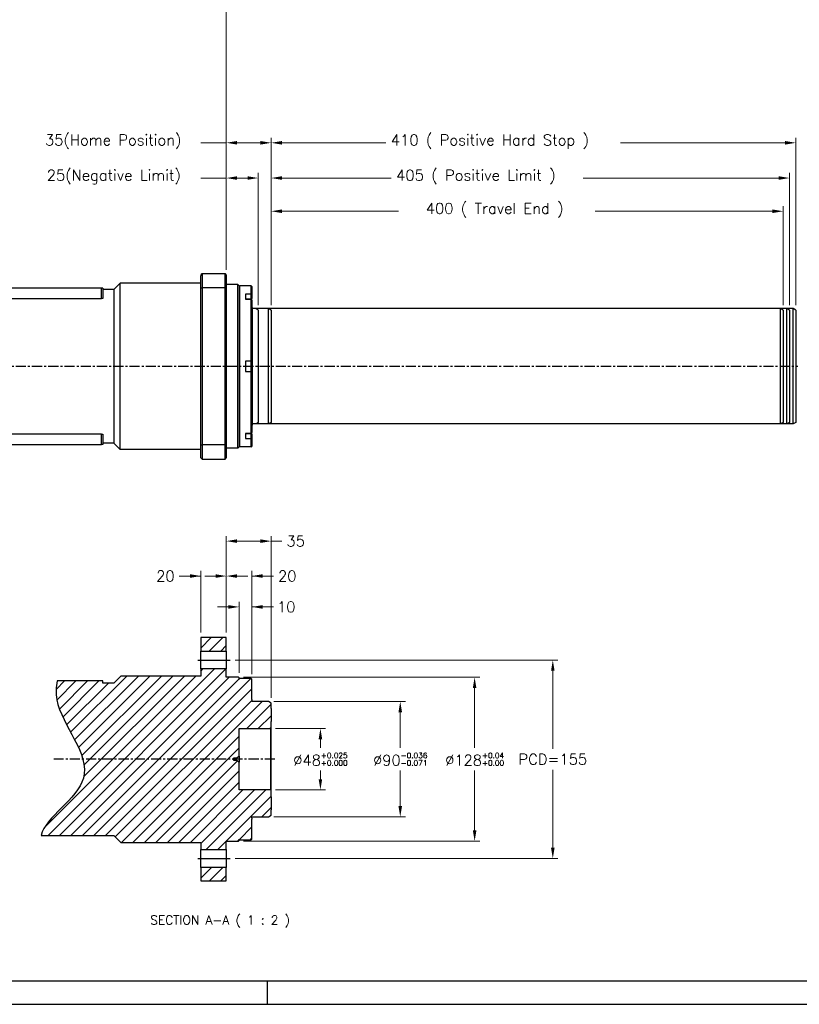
# Model space of a CAD drawing. Extents: x 12273 to 13958, y 12656 to 13854.
# Tile 6 of 21: x 12921 to 13530, y 12666 to 13436. Entities that reach past the tile are written whole.
import ezdxf

# ---------------------------------------------------------------- set-up
doc = ezdxf.new("R2010")
doc.units = 0
doc.header["$LTSCALE"] = 25.4
doc.linetypes.add('CENTER', pattern=[2, 1.25, -0.25, 0.25, -0.25])
doc.linetypes.add('DASHEDBIDOT', pattern=[12.4, 3, -3, 0.2, -3, 0.2, -3])
doc.layers.get('0').update_dxf_attribs({"linetype": 'CONTINUOUS'})
doc.layers.get('Defpoints').update_dxf_attribs({"linetype": 'CONTINUOUS'})
doc.layers.add('ATA-CENTER', color=133, linetype='CENTER')
doc.layers.add('ATA-HATCH', color=252, linetype='CONTINUOUS')
for name, color, linetype, lineweight in [('ATA-DIM', 252, 'CONTINUOUS', 25), ('ATA-TEXT', 7, 'CONTINUOUS', 25), ('Layer0000', 7, 'CONTINUOUS', 25)]:
    doc.layers.add(name, color=color, linetype=linetype, lineweight=lineweight)
doc.styles.get("Standard").update_dxf_attribs({"font": 'simplex.shx'})
doc.dimstyles.new('ata_A1', dxfattribs={"dimtxt": 4.2, "dimasz": 4.2, "dimexe": 2, "dimexo": 2, "dimgap": 2, "dimtad": 0, "dimtih": 1, "dimtoh": 1, "dimdec": 6, "dimdsep": 46, "dimtxsty": 'Standard', "dimcen": 0, "dimclrd": 252, "dimclre": 252, "dimclrt": 4, "dimadec": 6, "dimazin": 2, "dimtfac": 1, "dimtdec": 6, "dimtofl": 0, "dimtmove": 0, "dimatfit": 3, "dimfxl": 0, "dimtolj": 1, "dimtzin": 0, "dimlwd": 0, "dimlwe": 0, "dimarcsym": 0})

# ---------------------------------------------------------------- blocks, each defined once
blk = doc.blocks.new('*D15441')
at = {"layer": 'ATA-DIM', "color": 252, "lineweight": 0}
for p, q in [((13082.58, 13312), (13062.71, 13312)), ((13082.58, 13240.34), (13082.58, 13316)), ((13090.98, 13312), (13099.18, 13312)), ((13107.58, 13212.77), (13107.58, 13316))]:
    blk.add_line(p, q, dxfattribs=at)
at = {"layer": 'ATA-DIM', "color": 252}
for points in [[(13090.98, 13313.4), (13090.98, 13310.6), (13082.58, 13312)], [(13099.18, 13310.6), (13099.18, 13313.4), (13107.58, 13312)]]:
    blk.add_solid(points, dxfattribs=at)
at = {"layer": 'Defpoints', "color": 0}
for p in [(13107.58, 13312), (13082.58, 13236.34), (13107.58, 13208.77)]:
    blk.add_point(p, dxfattribs=at)
at = {"layer": 'ATA-DIM', "color": 4, "insert": (12942.29, 13318.38), "char_height": 8.4, "attachment_point": 1}
blk.add_mtext('\\A1;25(Negative Limit)', dxfattribs=at)
blk = doc.blocks.new('*D15440')
at = {"layer": 'ATA-DIM', "color": 252, "lineweight": 0}
for p, q in [((13082.58, 13240.34), (13082.58, 13343.53)), ((13117.58, 13212.77), (13117.58, 13343.53)), ((13082.58, 13339.53), (13062.71, 13339.53)), ((13090.98, 13339.53), (13109.18, 13339.53))]:
    blk.add_line(p, q, dxfattribs=at)
at = {"layer": 'ATA-DIM', "color": 252}
for points in [[(13090.98, 13340.93), (13090.98, 13338.13), (13082.58, 13339.53)], [(13109.18, 13338.13), (13109.18, 13340.93), (13117.58, 13339.53)]]:
    blk.add_solid(points, dxfattribs=at)
at = {"layer": 'Defpoints', "color": 0}
for p in [(13117.58, 13339.53), (13082.58, 13236.34), (13117.58, 13208.77)]:
    blk.add_point(p, dxfattribs=at)
at = {"layer": 'ATA-DIM', "color": 4, "insert": (12940.94, 13345.91), "char_height": 8.4, "attachment_point": 1}
blk.add_mtext('\\A1;35(Home Position)', dxfattribs=at)
blk = doc.blocks.new('*D15444')
at = {"layer": 'ATA-DIM', "color": 252, "lineweight": 0}
for p, q in [((13117.58, 13212.77), (13117.58, 13290.04)), ((13517.58, 13212.77), (13517.58, 13290.04)), ((13125.98, 13286.04), (13217.15, 13286.04)), ((13509.18, 13286.04), (13370.64, 13286.04))]:
    blk.add_line(p, q, dxfattribs=at)
at = {"layer": 'ATA-DIM', "color": 252}
for points in [[(13125.98, 13287.44), (13125.98, 13284.64), (13117.58, 13286.04)], [(13509.18, 13284.64), (13509.18, 13287.44), (13517.58, 13286.04)]]:
    blk.add_solid(points, dxfattribs=at)
at = {"layer": 'Defpoints', "color": 0}
for p in [(13517.58, 13286.04), (13117.58, 13208.77), (13517.58, 13208.77)]:
    blk.add_point(p, dxfattribs=at)
at = {"layer": 'ATA-DIM', "color": 4, "insert": (13221.15, 13292.43), "char_height": 8.4, "attachment_point": 1}
blk.add_mtext('\\A1;   400 ( Travel End )', dxfattribs=at)
blk = doc.blocks.new('*D15443')
at = {"layer": 'ATA-DIM', "color": 252, "lineweight": 0}
for p, q in [((13117.58, 13212.77), (13117.58, 13316)), ((13125.98, 13312), (13211.33, 13312)), ((13514.18, 13312), (13361.46, 13312)), ((13522.58, 13212.77), (13522.58, 13316))]:
    blk.add_line(p, q, dxfattribs=at)
at = {"layer": 'ATA-DIM', "color": 252}
for points in [[(13125.98, 13313.4), (13125.98, 13310.6), (13117.58, 13312)], [(13514.18, 13310.6), (13514.18, 13313.4), (13522.58, 13312)]]:
    blk.add_solid(points, dxfattribs=at)
at = {"layer": 'Defpoints', "color": 0}
for p in [(13522.58, 13312), (13117.58, 13208.77), (13522.58, 13208.77)]:
    blk.add_point(p, dxfattribs=at)
at = {"layer": 'ATA-DIM', "color": 4, "insert": (13215.33, 13318.38), "char_height": 8.4, "attachment_point": 1}
blk.add_mtext('\\A1;405 ( Positive Limit )', dxfattribs=at)
blk = doc.blocks.new('*D15442')
at = {"layer": 'ATA-DIM', "color": 252, "lineweight": 0}
for p, q in [((13117.58, 13212.77), (13117.58, 13343.53)), ((13527.58, 13212.77), (13527.58, 13343.53)), ((13125.98, 13339.53), (13207.16, 13339.53)), ((13519.18, 13339.53), (13390.64, 13339.53))]:
    blk.add_line(p, q, dxfattribs=at)
at = {"layer": 'ATA-DIM', "color": 252}
for points in [[(13125.98, 13340.93), (13125.98, 13338.13), (13117.58, 13339.53)], [(13519.18, 13338.13), (13519.18, 13340.93), (13527.58, 13339.53)]]:
    blk.add_solid(points, dxfattribs=at)
at = {"layer": 'Defpoints', "color": 0}
for p in [(13527.58, 13339.53), (13117.58, 13208.77), (13527.58, 13208.77)]:
    blk.add_point(p, dxfattribs=at)
at = {"layer": 'ATA-DIM', "color": 4, "insert": (13211.16, 13345.91), "char_height": 8.4, "attachment_point": 1}
blk.add_mtext('\\A1;410 ( Positive Hard Stop )', dxfattribs=at)
blk = doc.blocks.new('*D15447')
at = {"layer": 'ATA-DIM', "color": 252, "lineweight": 0}
for p, q in [((12326.58, 13391.84), (12326.58, 13467.45)), ((13082.58, 13240.35), (13082.58, 13467.45)), ((12334.98, 13463.45), (12663.66, 13463.45)), ((13074.18, 13463.45), (12745.49, 13463.45))]:
    blk.add_line(p, q, dxfattribs=at)
at = {"layer": 'ATA-DIM', "color": 252}
for points in [[(12334.98, 13464.85), (12334.98, 13462.05), (12326.58, 13463.45)], [(13074.18, 13462.05), (13074.18, 13464.85), (13082.58, 13463.45)]]:
    blk.add_solid(points, dxfattribs=at)
at = {"layer": 'Defpoints', "color": 0}
for p in [(13082.58, 13463.45), (12326.58, 13387.84), (13082.58, 13236.35)]:
    blk.add_point(p, dxfattribs=at)
at = {"layer": 'ATA-DIM', "color": 4, "insert": (12704.58, 13463.45), "char_height": 8.4, "attachment_point": 5}
blk.add_mtext('\\A1;756(T+356)', dxfattribs=at)
blk = doc.blocks.new('*D15439')
at = {"layer": 'ATA-DIM', "color": 252, "lineweight": 0}
for p, q in [((13089.5, 12935.36), (13341.67, 12935.36)), ((13337.67, 12926.96), (13337.67, 12866.06)), ((13337.67, 12788.76), (13337.67, 12849.66)), ((13089.5, 12780.36), (13341.67, 12780.36))]:
    blk.add_line(p, q, dxfattribs=at)
at = {"layer": 'ATA-DIM', "color": 252}
for points in [[(13339.07, 12926.96), (13336.27, 12926.96), (13337.67, 12935.36)], [(13336.27, 12788.76), (13339.07, 12788.76), (13337.67, 12780.36)]]:
    blk.add_solid(points, dxfattribs=at)
at = {"layer": 'Defpoints', "color": 0}
for p in [(13085.5, 12935.36), (13337.67, 12935.36), (13085.5, 12780.36)]:
    blk.add_point(p, dxfattribs=at)
at = {"layer": 'ATA-DIM', "color": 4, "insert": (13337.67, 12857.86), "char_height": 8.4, "attachment_point": 5}
blk.add_mtext('PCD=155', dxfattribs=at)
blk = doc.blocks.new('*D15434')
at = {"layer": 'ATA-DIM', "color": 252, "lineweight": 0}
for p, q in [((13096.08, 12921.86), (13280.59, 12921.86)), ((13276.59, 12913.46), (13276.59, 12866.76)), ((13276.59, 12802.26), (13276.59, 12848.96)), ((13096.08, 12793.86), (13280.59, 12793.86))]:
    blk.add_line(p, q, dxfattribs=at)
at = {"layer": 'ATA-DIM', "color": 252}
for points in [[(13277.99, 12913.46), (13275.19, 12913.46), (13276.59, 12921.86)], [(13275.19, 12802.26), (13277.99, 12802.26), (13276.59, 12793.86)]]:
    blk.add_solid(points, dxfattribs=at)
at = {"layer": 'Defpoints', "color": 0}
for p in [(13092.08, 12921.86), (13092.08, 12793.86), (13276.59, 12793.86)]:
    blk.add_point(p, dxfattribs=at)
at = {"layer": 'ATA-DIM', "color": 4, "insert": (13276.59, 12857.86), "char_height": 8.4, "attachment_point": 5}
blk.add_mtext('%%C128{\\H0.5x;\\S+0.04^ +0.00;}', dxfattribs=at)
blk = doc.blocks.new('*D15433')
at = {"layer": 'ATA-DIM', "color": 252, "lineweight": 0}
for p, q in [((13119.58, 12902.86), (13222.47, 12902.86)), ((13218.47, 12894.46), (13218.47, 12866.76)), ((13218.47, 12821.26), (13218.47, 12848.96)), ((13119.58, 12812.86), (13222.47, 12812.86))]:
    blk.add_line(p, q, dxfattribs=at)
at = {"layer": 'ATA-DIM', "color": 252}
for points in [[(13219.87, 12894.46), (13217.07, 12894.46), (13218.47, 12902.86)], [(13217.07, 12821.26), (13219.87, 12821.26), (13218.47, 12812.86)]]:
    blk.add_solid(points, dxfattribs=at)
at = {"layer": 'Defpoints', "color": 0}
for p in [(13115.58, 12902.86), (13115.58, 12812.86), (13218.47, 12812.86)]:
    blk.add_point(p, dxfattribs=at)
at = {"layer": 'ATA-DIM', "color": 4, "insert": (13218.47, 12857.86), "char_height": 8.4, "attachment_point": 5}
blk.add_mtext('%%C90{\\H0.5x;\\S-0.036^ -0.071;}', dxfattribs=at)
blk = doc.blocks.new('*D15432')
at = {"layer": 'ATA-DIM', "color": 252, "lineweight": 0}
for p, q in [((13121.08, 12881.86), (13160.1, 12881.86)), ((13156.1, 12873.46), (13156.1, 12866.76)), ((13156.1, 12842.26), (13156.1, 12848.96)), ((13121.08, 12833.86), (13160.1, 12833.86))]:
    blk.add_line(p, q, dxfattribs=at)
at = {"layer": 'ATA-DIM', "color": 252}
for points in [[(13157.5, 12873.46), (13154.7, 12873.46), (13156.1, 12881.86)], [(13154.7, 12842.26), (13157.5, 12842.26), (13156.1, 12833.86)]]:
    blk.add_solid(points, dxfattribs=at)
at = {"layer": 'Defpoints', "color": 0}
for p in [(13117.08, 12881.86), (13117.08, 12833.86), (13156.1, 12833.86)]:
    blk.add_point(p, dxfattribs=at)
at = {"layer": 'ATA-DIM', "color": 4, "insert": (13156.1, 12857.86), "char_height": 8.4, "attachment_point": 5}
blk.add_mtext('%%C48{\\H0.5x;\\S+0.025^ +0.000;}', dxfattribs=at)
blk = doc.blocks.new('*D15438')
at = {"layer": 'ATA-DIM', "color": 252, "lineweight": 0}
for p, q in [((13082.58, 12956.86), (13082.58, 13005)), ((13102.58, 12924.36), (13102.58, 13005)), ((13074.18, 13001), (13065.78, 13001)), ((13102.58, 13001), (13119.38, 13001)), ((13110.98, 13001), (13119.38, 13001))]:
    blk.add_line(p, q, dxfattribs=at)
at = {"layer": 'ATA-DIM', "color": 252}
for points in [[(13074.18, 12999.6), (13074.18, 13002.4), (13082.58, 13001)], [(13110.98, 13002.4), (13110.98, 12999.6), (13102.58, 13001)]]:
    blk.add_solid(points, dxfattribs=at)
at = {"layer": 'Defpoints', "color": 0}
for p in [(13082.58, 13001), (13082.58, 12952.86), (13102.58, 12920.36)]:
    blk.add_point(p, dxfattribs=at)
at = {"layer": 'ATA-DIM', "color": 4, "insert": (13130.18, 13001), "char_height": 8.4, "attachment_point": 5}
blk.add_mtext('20', dxfattribs=at)
blk = doc.blocks.new('*D15437')
at = {"layer": 'ATA-DIM', "color": 252, "lineweight": 0}
for p, q in [((13092.58, 12925.36), (13092.58, 12980.86)), ((13102.58, 12924.36), (13102.58, 12980.86)), ((13084.18, 12976.86), (13075.78, 12976.86)), ((13102.58, 12976.86), (13119.38, 12976.86)), ((13110.98, 12976.86), (13119.38, 12976.86))]:
    blk.add_line(p, q, dxfattribs=at)
at = {"layer": 'ATA-DIM', "color": 252}
for points in [[(13084.18, 12975.46), (13084.18, 12978.26), (13092.58, 12976.86)], [(13110.98, 12978.26), (13110.98, 12975.46), (13102.58, 12976.86)]]:
    blk.add_solid(points, dxfattribs=at)
at = {"layer": 'Defpoints', "color": 0}
for p in [(13092.58, 12976.86), (13092.58, 12921.36), (13102.58, 12920.36)]:
    blk.add_point(p, dxfattribs=at)
at = {"layer": 'ATA-DIM', "color": 4, "insert": (13129.38, 12976.86), "char_height": 8.4, "attachment_point": 5}
blk.add_mtext('10', dxfattribs=at)
blk = doc.blocks.new('*D15436')
at = {"layer": 'ATA-DIM', "color": 252, "lineweight": 0}
for p, q in [((13062.58, 12956.86), (13062.58, 13005)), ((13082.58, 12956.86), (13082.58, 13005)), ((13062.58, 13001), (13045.78, 13001)), ((13054.18, 13001), (13045.78, 13001)), ((13090.98, 13001), (13099.38, 13001))]:
    blk.add_line(p, q, dxfattribs=at)
at = {"layer": 'ATA-DIM', "color": 252}
for points in [[(13054.18, 12999.6), (13054.18, 13002.4), (13062.58, 13001)], [(13090.98, 13002.4), (13090.98, 12999.6), (13082.58, 13001)]]:
    blk.add_solid(points, dxfattribs=at)
at = {"layer": 'Defpoints', "color": 0}
for p in [(13082.58, 13001), (13062.58, 12952.86), (13082.58, 12952.86)]:
    blk.add_point(p, dxfattribs=at)
at = {"layer": 'ATA-DIM', "color": 4, "insert": (13034.97, 13001), "char_height": 8.4, "attachment_point": 5}
blk.add_mtext('20', dxfattribs=at)
blk = doc.blocks.new('*D15435')
at = {"layer": 'ATA-DIM', "color": 252, "lineweight": 0}
for p, q in [((13082.58, 12956.86), (13082.58, 13032.28)), ((13109.18, 13028.28), (13090.98, 13028.28)), ((13117.58, 12905.71), (13117.58, 13032.28)), ((13117.58, 13028.28), (13125.98, 13028.28))]:
    blk.add_line(p, q, dxfattribs=at)
at = {"layer": 'ATA-DIM', "color": 252}
for points in [[(13090.98, 13029.68), (13090.98, 13026.88), (13082.58, 13028.28)], [(13109.18, 13026.88), (13109.18, 13029.68), (13117.58, 13028.28)]]:
    blk.add_solid(points, dxfattribs=at)
at = {"layer": 'Defpoints', "color": 0}
for p in [(13082.58, 13028.28), (13082.58, 12952.86), (13117.58, 12901.71)]:
    blk.add_point(p, dxfattribs=at)
at = {"layer": 'ATA-DIM', "color": 4, "insert": (13136.78, 13028.28), "char_height": 8.4, "attachment_point": 5}
blk.add_mtext('35', dxfattribs=at)
blk = doc.blocks.new('ata-Border-A1-002')
blk.add_line((834, 9), (7, 9))
at = {"color": 253, "ltscale": 0.5}
for p, q in [((420.5, 9), (420.5, 0)), ((0, 0), (841, 0))]:
    blk.add_line(p, q, dxfattribs=at)

msp = doc.modelspace()

# ---------------------------------------------------------------- hatches: boundary and pattern name
at = {"layer": 'ATA-HATCH'}
h = msp.add_hatch(dxfattribs=at)
h.set_pattern_fill('ANSI31', color=256, scale=2)
h.set_pattern_definition([(45, (10705.9, 9070.2916), (-4.490128, 4.490128), [])])
edge = h.paths.add_edge_path()
edge.add_spline(control_points=[(12950.391765, 12918.9888799), (12949.3592691, 12914.1948489), (12948.4779257, 12889.3137285), (12995.6221908, 12843.1510162), (12941.0446742, 12812.603706), (12937.9761074, 12798.3639799)], knot_values=[27.8880420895, 27.8880420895, 27.8880420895, 27.8880420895, 35.7755741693, 68.202521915, 95.9084680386, 95.9084680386, 95.9084680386, 95.9084680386], degree=3, periodic=0)
edge.add_line((12937.9761074, 12798.3639799), (12994.5755769, 12798.3639799))
edge.add_line((12994.5755769, 12798.3639799), (13000.0755769, 12792.8639799))
edge.add_line((13000.0755769, 12792.8639799), (13062.5755769, 12792.8639799))
edge.add_line((13062.5755769, 12792.8639799), (13062.5755769, 12787.3639799))
edge.add_line((13062.5755769, 12787.3639799), (13082.5755769, 12787.3639799))
edge.add_line((13082.5755769, 12787.3639799), (13082.5755769, 12793.8639799))
edge.add_line((13082.5755769, 12793.8639799), (13092.0755769, 12793.8639799))
edge.add_line((13092.0755769, 12793.8639799), (13092.5755769, 12794.3639799))
edge.add_line((13092.5755769, 12794.3639799), (13092.5755769, 12795.3639799))
edge.add_line((13092.5755769, 12795.3639799), (13093.0755769, 12794.8639799))
edge.add_line((13093.0755769, 12794.8639799), (13102.0755769, 12794.8639799))
edge.add_line((13102.0755769, 12794.8639799), (13102.5755769, 12795.3639799))
edge.add_line((13102.5755769, 12795.3639799), (13102.5755769, 12811.1139799))
edge.add_line((13102.5755769, 12811.1139799), (13102.5755769, 12811.8636009))
edge.add_line((13102.5755769, 12811.8636009), (13102.5755769, 12812.6639799))
edge.add_line((13102.5755769, 12812.6639799), (13102.5755769, 12812.8639799))
edge.add_line((13102.5755769, 12812.8639799), (13115.5755769, 12812.8639799))
edge.add_line((13115.5755769, 12812.8639799), (13117.5755769, 12814.0186804))
edge.add_line((13117.5755769, 12814.0186804), (13117.5755769, 12818.3109799))
edge.add_line((13117.5755769, 12818.3109799), (13117.5755769, 12828.4169799))
edge.add_line((13117.5755769, 12828.4169799), (13117.5755769, 12833.3639799))
edge.add_line((13117.5755769, 12833.3639799), (13117.0755769, 12833.8639799))
edge.add_line((13117.0755769, 12833.8639799), (13092.5755769, 12833.8639799))
edge.add_line((13092.5755769, 12833.8639799), (13092.5755769, 12855.6139799))
edge.add_line((13092.5755769, 12855.6139799), (13090.4105134, 12856.8639799))
edge.add_line((13090.4105134, 12856.8639799), (13088.5755769, 12856.8639799))
edge.add_line((13088.5755769, 12856.8639799), (13087.9747163, 12857.8639799))
edge.add_line((13087.9747163, 12857.8639799), (13088.5755769, 12858.8639799))
edge.add_line((13088.5755769, 12858.8639799), (13090.4105134, 12858.8639799))
edge.add_line((13090.4105134, 12858.8639799), (13092.5755769, 12860.1139799))
edge.add_line((13092.5755769, 12860.1139799), (13092.5755769, 12881.8639799))
edge.add_line((13092.5755769, 12881.8639799), (13117.0755769, 12881.8639799))
edge.add_line((13117.0755769, 12881.8639799), (13117.5755769, 12882.3639799))
edge.add_line((13117.5755769, 12882.3639799), (13117.5755769, 12887.3109799))
edge.add_line((13117.5755769, 12887.3109799), (13117.5755769, 12897.4169799))
edge.add_line((13117.5755769, 12897.4169799), (13117.5755769, 12901.7092793))
edge.add_line((13117.5755769, 12901.7092793), (13115.5755769, 12902.8639799))
edge.add_line((13115.5755769, 12902.8639799), (13102.5755769, 12902.8639799))
edge.add_line((13102.5755769, 12902.8639799), (13102.5755769, 12903.0639799))
edge.add_line((13102.5755769, 12903.0639799), (13102.5755769, 12903.8643588))
edge.add_line((13102.5755769, 12903.8643588), (13102.5755769, 12904.6139799))
edge.add_line((13102.5755769, 12904.6139799), (13102.5755769, 12920.3639799))
edge.add_line((13102.5755769, 12920.3639799), (13102.0755769, 12920.8639799))
edge.add_line((13102.0755769, 12920.8639799), (13093.0755769, 12920.8639799))
edge.add_line((13093.0755769, 12920.8639799), (13092.5755769, 12920.3639799))
edge.add_line((13092.5755769, 12920.3639799), (13092.5755769, 12921.3639799))
edge.add_line((13092.5755769, 12921.3639799), (13092.0755769, 12921.8639799))
edge.add_line((13092.0755769, 12921.8639799), (13082.5755769, 12921.8639799))
edge.add_line((13082.5755769, 12921.8639799), (13082.5755769, 12928.3639799))
edge.add_line((13082.5755769, 12928.3639799), (13062.5755769, 12928.3639799))
edge.add_line((13062.5755769, 12928.3639799), (13062.5755769, 12922.8639799))
edge.add_line((13062.5755769, 12922.8639799), (13000.0755769, 12922.8639799))
edge.add_line((13000.0755769, 12922.8639799), (12994.5755769, 12917.3639799))
edge.add_line((12994.5755769, 12917.3639799), (12986.0956083, 12917.3639799))
edge.add_line((12986.0956083, 12917.3639799), (12986.0956083, 12918.9888799))
edge.add_line((12986.0956083, 12918.9888799), (12950.391765, 12918.9888799))
h.paths.add_polyline_path([(13082.5755769, 12942.3639799), (13082.5755769, 12952.8639799), (13062.5755769, 12952.8639799), (13062.5755769, 12942.3639799)])
h.paths.add_polyline_path([(13062.5755769, 12773.3639799), (13062.5755769, 12762.8639799), (13082.5755769, 12762.8639799), (13082.5755769, 12773.3639799)])

# ---------------------------------------------------------------- linework, layer by layer
for p, q in [((13115.5752504, 13209.9278066), (13102.5752504, 13209.9278066)), ((13115.5752504, 13119.9278066), (13115.5752504, 13209.9278066)), ((13117.5752504, 13208.773106), (13115.5752504, 13209.9278066)), ((13117.5752504, 13208.773106), (13117.5752504, 13121.0825071)), ((13115.5752504, 13119.9278066), (13102.5752504, 13119.9278066)), ((13117.5752504, 13121.0825071), (13115.5752504, 13119.9278066)), ((13062.5755769, 12952.8639799), (13062.5755769, 12942.3639799)), ((13082.5755769, 12952.8639799), (13062.5755769, 12952.8639799)), ((13082.5755769, 12942.3639799), (13082.5755769, 12952.8639799)), ((13062.5755769, 12928.3639799), (13062.5755769, 12942.3639799)), ((13062.5755769, 12942.3639799), (13082.5755769, 12942.3639799)), ((13082.5755769, 12942.3639799), (13082.5755769, 12928.3639799)), ((13060.2442646, 12935.3639799), (13085.4950505, 12935.3639799)), ((13062.5755769, 12928.3639799), (13062.5755769, 12922.8639799)), ((13082.5755769, 12928.3639799), (13062.5755769, 12928.3639799)), ((13082.5755769, 12921.8639799), (13082.5755769, 12928.3639799)), ((12986.0956083, 12918.9888799), (12950.391765, 12918.9888799)), ((12986.0956083, 12917.3639799), (12986.0956083, 12918.9888799)), ((13000.0755769, 12922.8639799), (12994.5755769, 12917.3639799)), ((13062.5755769, 12922.8639799), (13000.0755769, 12922.8639799)), ((13092.0755769, 12921.8639799), (13082.5755769, 12921.8639799)), ((13092.5755769, 12921.3639799), (13092.0755769, 12921.8639799)), ((13092.5755769, 12920.3639799), (13092.5755769, 12921.3639799)), ((13093.0755769, 12920.8639799), (13092.5755769, 12920.3639799)), ((13102.0755769, 12920.8639799), (13093.0755769, 12920.8639799)), ((13102.5755769, 12920.3639799), (13102.0755769, 12920.8639799)), ((13102.5755769, 12904.6139799), (13102.5755769, 12920.3639799)), ((12994.5755769, 12917.3639799), (12986.0956083, 12917.3639799)), ((13102.5755769, 12904.6139799), (13102.5755769, 12903.8643588)), ((13102.5755769, 12903.0639799), (13102.5755769, 12903.8643588)), ((13102.5755769, 12902.8639799), (13102.5755769, 12903.0639799)), ((13115.5755769, 12902.8639799), (13102.5755769, 12902.8639799)), ((13117.5755769, 12901.7092793), (13115.5755769, 12902.8639799)), ((13117.5755769, 12897.4169799), (13117.5755769, 12901.7092793)), ((13117.5755769, 12897.4169799), (13117.5755769, 12887.3109799)), ((13117.5755769, 12882.3639799), (13117.5755769, 12887.3109799)), ((13092.5755769, 12881.8639799), (13117.0755769, 12881.8639799)), ((13092.5755769, 12860.1139799), (13092.5755769, 12881.8639799)), ((13117.0755769, 12881.8639799), (13117.5755769, 12882.3639799)), ((13117.0755769, 12881.8639799), (13117.0755769, 12833.8639799)), ((13117.5755769, 12833.3639799), (13117.5755769, 12882.3639799)), ((13087.9747163, 12857.8639799), (13088.5755769, 12858.8639799)), ((13088.5755769, 12856.8639799), (13087.9747163, 12857.8639799)), ((13088.5755769, 12856.8639799), (13088.5755769, 12858.8639799)), ((13088.5755769, 12858.8639799), (13090.4105134, 12858.8639799)), ((13090.4105134, 12856.8639799), (13088.5755769, 12856.8639799)), ((13090.4105134, 12858.8639799), (13092.5755769, 12860.1139799)), ((13090.4105134, 12856.8639799), (13090.4105134, 12858.8639799)), ((13092.5755769, 12855.6139799), (13090.4105134, 12856.8639799)), ((13092.5755769, 12860.1139799), (13092.5755769, 12855.6139799)), ((13092.5755769, 12833.8639799), (13092.5755769, 12855.6139799)), ((13117.0755769, 12833.8639799), (13092.5755769, 12833.8639799)), ((13117.5755769, 12833.3639799), (13117.0755769, 12833.8639799)), ((13117.5755769, 12828.4169799), (13117.5755769, 12833.3639799)), ((13117.5755769, 12828.4169799), (13117.5755769, 12818.3109799)), ((13117.5755769, 12814.0186804), (13117.5755769, 12818.3109799)), ((13102.5755769, 12812.6639799), (13102.5755769, 12812.8639799)), ((13102.5755769, 12812.8639799), (13115.5755769, 12812.8639799)), ((13102.5755769, 12811.8636009), (13102.5755769, 12812.6639799)), ((13102.5755769, 12811.8636009), (13102.5755769, 12811.1139799)), ((13102.5755769, 12795.3639799), (13102.5755769, 12811.1139799)), ((13115.5755769, 12812.8639799), (13117.5755769, 12814.0186804)), ((12937.9761074, 12798.3639799), (12994.5755769, 12798.3639799)), ((12994.5755769, 12798.3639799), (13000.0755769, 12792.8639799)), ((13092.5755769, 12795.3639799), (13093.0755769, 12794.8639799)), ((13092.5755769, 12794.3639799), (13092.5755769, 12795.3639799)), ((13093.0755769, 12794.8639799), (13102.0755769, 12794.8639799)), ((13102.0755769, 12794.8639799), (13102.5755769, 12795.3639799)), ((13000.0755769, 12792.8639799), (13062.5755769, 12792.8639799)), ((13062.5755769, 12792.8639799), (13062.5755769, 12787.3639799)), ((13062.5755769, 12773.3639799), (13062.5755769, 12787.3639799)), ((13062.5755769, 12787.3639799), (13082.5755769, 12787.3639799)), ((13082.5755769, 12793.8639799), (13092.0755769, 12793.8639799)), ((13082.5755769, 12787.3639799), (13082.5755769, 12793.8639799)), ((13082.5755769, 12787.3639799), (13082.5755769, 12773.3639799)), ((13092.0755769, 12793.8639799), (13092.5755769, 12794.3639799)), ((13060.2442646, 12780.3639799), (13085.4950505, 12780.3639799)), ((13062.5755769, 12773.3639799), (13062.5755769, 12762.8639799)), ((13082.5755769, 12773.3639799), (13062.5755769, 12773.3639799)), ((13082.5755769, 12762.8639799), (13082.5755769, 12773.3639799)), ((13062.5755769, 12762.8639799), (13082.5755769, 12762.8639799))]:
    msp.add_line(p, q)
at = {"color": 251}
for p, q in [((13525.5752504, 13209.9278066), (13102.5752504, 13209.9278066)), ((13107.5752504, 13208.773106), (13105.5752504, 13209.9278066)), ((13107.5752504, 13208.773106), (13107.5752504, 13121.0825071)), ((13515.5752504, 13119.9278066), (13515.5752504, 13209.9278066)), ((13517.5752504, 13208.773106), (13515.5752504, 13209.9278066)), ((13517.5752504, 13208.773106), (13517.5752504, 13121.0825071)), ((13520.5752504, 13119.9278066), (13520.5752504, 13209.9278066)), ((13522.5752504, 13208.773106), (13520.5752504, 13209.9278066)), ((13522.5752504, 13208.773106), (13522.5752504, 13121.0825071)), ((13525.5752504, 13119.9278066), (13525.5752504, 13209.9278066)), ((13527.5752504, 13208.773106), (13525.5752504, 13209.9278066)), ((13527.5752504, 13208.773106), (13527.5752504, 13121.0825071)), ((13525.5752504, 13119.9278066), (13102.5752504, 13119.9278066)), ((13107.5752504, 13121.0825071), (13105.5752504, 13119.9278066)), ((13517.5752504, 13121.0825071), (13515.5752504, 13119.9278066)), ((13522.5752504, 13121.0825071), (13520.5752504, 13119.9278066)), ((13527.5752504, 13121.0825071), (13525.5752504, 13119.9278066))]:
    msp.add_line(p, q, dxfattribs=at)
msp.add_open_spline([(12950.391765, 12918.9888799), (12949.3592691, 12914.1948489), (12948.4779257, 12889.3137285), (12995.6221908, 12843.1510162), (12941.0446742, 12812.603706), (12937.9761074, 12798.3639799)], degree=3, knots=[27.8880420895, 27.8880420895, 27.8880420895, 27.8880420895, 35.7755741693, 68.202521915, 95.9084680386, 95.9084680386, 95.9084680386, 95.9084680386])
at = {"layer": 'ATA-CENTER', "ltscale": 0.25}
for p, q in [((12321.1265527, 13164.9278066), (13529.1119537, 13164.9278066)), ((13120.5755769, 12857.8639799), (12947.8086211, 12857.8639799))]:
    msp.add_line(p, q, dxfattribs=at)
at = {"layer": 'Layer0000', "color": 7, "linetype": 'Continuous', "lineweight": 25}
for p, q in [((13062.5753599, 13225.8655649), (13062.5753599, 13235.3458923)), ((13063.2824667, 13237.0515618), (13063.5753148, 13237.3444429)), ((13063.575332, 13237.3444531), (13063.5753599, 13226.2357998)), ((13063.5753511, 13237.3444531), (13081.5753599, 13237.344455)), ((13081.5753599, 13226.2362805), (13081.5753599, 13237.344455)), ((13082.5753599, 13236.3450123), (13082.5753599, 13225.8660848)), ((12985.0753599, 13225.844455), (12517.0753599, 13225.844455)), ((12986.0753599, 13225.844455), (12985.0753599, 13225.844455)), ((12985.0753599, 13217.844455), (12985.0753599, 13225.844455)), ((12986.0753599, 13225.844455), (12986.0753599, 13217.9104516)), ((12999.5753599, 13229.844455), (12994.5753595, 13224.8444546)), ((13062.5753599, 13229.844455), (12999.5753599, 13229.844455)), ((12999.5753599, 13164.844455), (12999.5753599, 13229.844455)), ((13062.5756038, 13103.8247158), (13062.5755501, 13225.8651217)), ((13063.5753599, 13226.2346008), (13063.5753599, 13103.4543092)), ((13081.5753599, 13226.2346008), (13063.5753599, 13226.2346008)), ((13081.5753599, 13103.4543092), (13081.5753599, 13226.2346008)), ((13082.5752965, 13225.8659563), (13082.5751161, 13103.8247158)), ((13091.5753599, 13228.844455), (13082.5753599, 13228.844455)), ((13091.5753599, 13164.844455), (13091.5753599, 13228.844455)), ((13091.5753763, 13228.8444386), (13092.5753608, 13227.8444541)), ((13093.0753591, 13227.8444541), (13092.5753592, 13227.3444542)), ((13092.5753599, 13227.844455), (13092.5753599, 13164.844455)), ((13102.0753599, 13227.844455), (13093.0753599, 13227.844455)), ((13093.0753599, 13164.844455), (13093.0753599, 13227.844455)), ((13102.0753599, 13221.2939729), (13102.0753599, 13227.844455)), ((13102.0753627, 13227.8444522), (13102.5753599, 13227.344455)), ((13102.5753599, 13227.344455), (13102.5753599, 13221.0805641)), ((12994.5753599, 13224.844455), (12986.0753599, 13224.844455)), ((12994.5753599, 13224.844455), (12994.5753599, 13164.844455)), ((13102.07536, 13221.2939729), (13097.5753599, 13221.2939729)), ((13097.5753599, 13221.2939729), (13097.5753599, 13217.2939729)), ((13102.0753601, 13217.5069411), (13102.07536, 13221.2939729)), ((13102.5753599, 13221.0805641), (13102.5753599, 13217.7555719)), ((12517.0753599, 13217.844455), (12985.0753599, 13217.844455)), ((12985.9506377, 13217.844455), (12985.0753599, 13217.844455)), ((12986.0753599, 13217.844455), (12985.9506377, 13217.844455)), ((12986.0753599, 13217.9104516), (12986.0753599, 13217.844455)), ((13097.5753599, 13217.2939729), (13102.07536, 13217.293969)), ((13102.0753599, 13168.844455), (13102.0753599, 13217.2939686)), ((13102.07536, 13217.293969), (13102.0753601, 13217.5069411)), ((13102.5753599, 13216.5812162), (13102.5753599, 13217.7555709)), ((13102.5753599, 13216.5805206), (13102.5753599, 13169.3444544)), ((13103.0753599, 13210.844834), (13102.5753599, 13211.0776141)), ((13103.0753599, 13118.844076), (13103.0753599, 13210.844834)), ((12994.5753599, 13164.844455), (12994.5753599, 13104.844455)), ((12999.5753599, 13099.844455), (12999.5753599, 13164.844455)), ((13091.5753599, 13100.844455), (13091.5753599, 13164.844455)), ((13092.5753599, 13164.844455), (13092.5753599, 13101.844455)), ((13093.0753599, 13101.844455), (13093.0753599, 13164.844455)), ((13102.07536, 13168.844455), (13097.5753599, 13168.844455)), ((13097.5753599, 13168.844455), (13097.5753599, 13164.844455)), ((13097.5753599, 13164.844455), (13097.5753599, 13160.844455)), ((13102.5753599, 13169.3444544), (13102.07536, 13168.844455)), ((13102.0753601, 13160.844455), (13102.0753601, 13168.844455)), ((13102.5753599, 13160.3444659), (13102.5753599, 13169.3444525)), ((13097.5753599, 13160.844455), (13102.0753599, 13160.844455)), ((13102.0753599, 13160.844455), (13102.5753489, 13160.3444659)), ((13102.0753599, 13112.3949371), (13102.0753599, 13160.844455)), ((13102.5753599, 13160.344455), (13102.5753599, 13113.1083455)), ((13102.5753599, 13118.6112958), (13103.0753599, 13118.844076)), ((12985.0753599, 13111.844455), (12517.0753599, 13111.844455)), ((12985.0753599, 13111.844455), (12985.9506377, 13111.844455)), ((12985.0753599, 13103.844455), (12985.0753599, 13111.844455)), ((12985.9506377, 13111.844455), (12986.0753599, 13111.844455)), ((12986.0753599, 13111.844455), (12986.0753599, 13111.7784583)), ((12986.0753599, 13111.7784583), (12986.0753599, 13103.844455)), ((13102.07536, 13112.3949371), (13097.5753599, 13112.3949371)), ((13097.5753599, 13112.3949371), (13097.5753599, 13108.3949371)), ((13102.0753601, 13112.1819689), (13102.07536, 13112.3949372)), ((13102.07536, 13108.3949349), (13102.0753601, 13112.1819689)), ((13102.5753599, 13111.9306012), (13102.5753599, 13113.1083455)), ((13102.5753599, 13111.9306012), (13102.5753599, 13108.6083281)), ((12517.0753599, 13103.844455), (12985.0753599, 13103.844455)), ((12986.0753599, 13103.844455), (12985.0753599, 13103.844455)), ((12994.5753599, 13104.844455), (12986.0753599, 13104.844455)), ((12999.5753599, 13099.844455), (12994.5753595, 13104.8444554)), ((13062.5753599, 13093.3440852), (13062.5753599, 13103.8241739)), ((13063.5753599, 13103.4543092), (13063.5753599, 13092.344455)), ((13081.5753599, 13103.4543092), (13063.5753599, 13103.4543092)), ((13081.5753599, 13092.344455), (13081.5753599, 13103.4543092)), ((13082.5753599, 13103.8241739), (13082.5753599, 13093.3440852)), ((13097.5753599, 13108.3949371), (13102.07536, 13108.3949349)), ((13102.0753599, 13101.844455), (13102.0753599, 13108.3949351)), ((13102.5753599, 13108.6083281), (13102.5753599, 13102.344455)), ((13017.0734455, 13099.844455), (12999.5753599, 13099.844455)), ((13062.5753599, 13099.844455), (13022.0765871, 13099.844455)), ((13091.5753599, 13100.844455), (13082.5753599, 13100.844455)), ((13091.5753763, 13100.8444714), (13092.5753608, 13101.8444558)), ((13093.0753591, 13101.8444558), (13092.5753592, 13102.3444557)), ((13102.0753599, 13101.844455), (13093.0753599, 13101.844455)), ((13102.0753599, 13101.844455), (13102.5753644, 13102.3444594)), ((13063.5753599, 13092.344455), (13081.5753599, 13092.344455))]:
    msp.add_line(p, q, dxfattribs=at)
at = {"layer": 'Layer0000', "color": 251, "linetype": 'DASHEDBIDOT', "lineweight": 18}
for p, q in [((13097.5753599, 13217.5069411), (13102.0753601, 13217.5069411)), ((13102.5753599, 13217.7555719), (13102.0753601, 13217.5069411)), ((13102.0753601, 13112.1819689), (13097.5753599, 13112.1819689)), ((13102.0753601, 13112.1819689), (13102.5753599, 13111.9306012))]:
    msp.add_line(p, q, dxfattribs=at)
at = {"layer": 'Layer0000', "color": 7, "linetype": 'Continuous', "lineweight": 25}
for centre, radius, start, end in [((12344.2576478, 13534.0069744), 777.9326496, 337.4234703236, 337.5594998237), ((14006.5873372, 14161.6841061), 1307.6891637, 224.9791702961, 225.0411156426), ((13097.3990903, 13133.1701367), 99.0203979, 109.9733765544, 110.5901347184), ((12989.3918103, 12974.6491241), 267.9422678, 69.6487466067, 69.8766376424), ((13070.5426052, 13146.7228009), 80.964031, 66.6939927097, 67.0787101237), ((12723.4043122, 12951.1588867), 462.838674, 34.9922889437, 35.1000595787), ((12829.537198, 13303.9381905), 333.115397, 324.8999683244, 325.0498108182), ((13093.0323105, 13184.4953376), 86.2285349, 249.3162733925, 250.0247081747), ((13052.1184094, 13184.4953376), 86.2285348, 289.9752918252, 290.6837266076), ((13061.0746259, 13205.4075236), 105.3209563, 292.9105305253, 293.2061093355), ((13019.6291857, 13029.7454206), 70.1471498, 90.0439645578, 92.0879712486), ((13019.614581, 13036.6356623), 63.2568995, 87.7694342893, 90.03552506), ((11398.5955466, 11428.034302), 2354.1635593, 44.9884754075, 45.0228891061), ((14746.555128, 11428.0343472), 2354.1634954, 134.9771108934, 135.011524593)]:
    msp.add_arc(centre, radius, start, end, dxfattribs=at)

# ---------------------------------------------------------------- block references
at = {"xscale": 2, "yscale": 2, "zscale": 2}
msp.add_blockref('ata-Border-A1-002', (12273.4879337, 12666.3436961), dxfattribs=at)

# ---------------------------------------------------------------- texts
at = {"layer": 'ATA-TEXT', "color": 7, "insert": (13023.1093403, 12726.367536), "char_height": 6.999999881, "attachment_point": 7}
msp.add_mtext('SECTION A-A ( 1 : 2 )', dxfattribs=at)

# ---------------------------------------------------------------- dimensions: what is measured, and where the dimension line sits
at = {"layer": 'ATA-DIM'}
dim = msp.add_linear_dim(base=(13082.5753599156, 13463.4465469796), p1=(12326.5753599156, 13387.844454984), p2=(13082.5753599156, 13236.3450123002), text='<>(T+356)', dimstyle='ata_A1', override={"dimscale": 2, "dimtxt": 4.2, "dimtxsty": 'Standard', "dimtfac": 0.571429, "dimtdec": 2, "dimtfill": 0}, dxfattribs=at)
dim.commit()
dim.dimension.update_dxf_attribs({"geometry": '*D15447', "text_midpoint": (12704.5753599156, 13463.4465469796)})
for base, p1, p2, angle, text, override, picture, middle in [((13117.5752504, 13339.5299776), (13082.5752504, 13236.3449185), (13117.5752504, 13208.773106), 180, '<>(Home Position)', {"dimscale": 2, "dimtxt": 4.2, "dimtxsty": 'Standard', "dimtfac": 0.571429, "dimtdec": 2}, '*D15440', (12999.8252504, 13339.5299776)), ((13527.5752504, 13339.5299776), (13117.5752504, 13208.773106), (13527.5752504, 13208.773106), 180, '<> ( Positive Hard Stop )', {"dimscale": 2, "dimtfac": 0.571429, "dimtdec": 2}, '*D15442', (13298.8973418, 13339.5299776)), ((13107.5752504, 13312.0006998), (13082.5752504, 13236.3449185), (13107.5752504, 13208.773106), 180, '<>(Negative Limit)', {"dimscale": 2, "dimtxt": 4.2, "dimtxsty": 'Standard', "dimtfac": 0.571429, "dimtdec": 2}, '*D15441', (13000.4972504, 13312.0006998)), ((13522.5752504, 13312.0006998), (13117.5752504, 13208.773106), (13522.5752504, 13208.773106), 180, '<> ( Positive Limit )', {"dimscale": 2, "dimtfac": 0.571429, "dimtdec": 2}, '*D15443', (13286.3973418, 13312.0006998)), ((13517.5752504, 13286.0416957), (13117.5752504, 13208.773106), (13517.5752504, 13208.773106), 180, '   <> ( Travel End )', {"dimscale": 2, "dimpost": '', "dimtol": 0, "dimlim": 0, "dimtp": 0, "dimtm": 0, "dimtfac": 0.571429, "dimtdec": 2, "dimtolj": 1, "dimtzin": 0}, '*D15444', (13293.8973418, 13286.0416957)), ((13276.5891593, 12793.8639799), (13092.0755769, 12921.8639799), (13092.0755769, 12793.8639799), 89.9999999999, '%%C<>{\\H0.5x;\\S+0.04^ +0.00;}', {"dimscale": 2, "dimtp": 0.1, "dimtm": 0.1, "dimtfac": 0.71, "dimtdec": 2, "dimtolj": 0, "dimtzin": 8}, '*D15434', (13276.5891593, 12857.8639799)), ((13218.4664356, 12812.8639799), (13115.5755769, 12902.8639799), (13115.5755769, 12812.8639799), 89.9999999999, '%%C<>{\\H0.5x;\\S-0.036^ -0.071;}', {"dimscale": 2, "dimtp": 0.1, "dimtm": 0.1, "dimtfac": 0.71, "dimtdec": 2, "dimtolj": 0, "dimtzin": 8}, '*D15433', (13218.4664356, 12857.8639799)), ((13156.0965342, 12833.8639799), (13117.0755769, 12881.8639799), (13117.0755769, 12833.8639799), 90, '%%C<>{\\H0.5x;\\S+0.025^ +0.000;}', {"dimscale": 2, "dimtp": 0.1, "dimtm": 0.1, "dimtfac": 0.71, "dimtdec": 2, "dimtolj": 0, "dimtzin": 8}, '*D15432', (13156.0965342, 12857.8639799))]:
    dim = msp.add_linear_dim(base=base, p1=p1, p2=p2, angle=angle, text=text, dimstyle='ata_A1', override=override, dxfattribs=at)
    dim.commit()
    dim.dimension.update_dxf_attribs({"geometry": picture, "text_midpoint": middle, "dimtype": 160})
for base, p1, p2, picture, middle in [((13082.5755769, 13028.2774638), (13117.5755769, 12901.7092793), (13082.5755769, 12952.8639799), '*D15435', (13136.7795769, 13028.2774638)), ((13082.5755769, 13000.9956823), (13062.5755769, 12952.8639799), (13082.5755769, 12952.8639799), '*D15436', (13034.9715769, 13000.9956823)), ((13082.5755769, 13000.9956823), (13102.5755769, 12920.3639799), (13082.5755769, 12952.8639799), '*D15438', (13130.1795769, 13000.9956823)), ((13092.5755769, 12976.8639819), (13102.5755769, 12920.3639799), (13092.5755769, 12921.3639799), '*D15437', (13129.3815769, 12976.8639819))]:
    dim = msp.add_linear_dim(base=base, p1=p1, p2=p2, dimstyle='ata_A1', override={"dimscale": 2, "dimtp": 0.1, "dimtm": 0.1, "dimtfac": 0.71, "dimtdec": 2, "dimtolj": 0, "dimtzin": 8}, dxfattribs=at)
    dim.commit()
    dim.dimension.update_dxf_attribs({"geometry": picture, "text_midpoint": middle, "dimtype": 160})
dim = msp.add_linear_dim(base=(13337.672441, 12935.3639799), p1=(13085.4950505, 12780.3639799), p2=(13085.4950505, 12935.3639799), angle=90, text='PCD=<>', dimstyle='ata_A1', override={"dimscale": 2, "dimtxt": 4.2, "dimtxsty": 'Standard', "dimtp": 0.1, "dimtm": 0.1, "dimtfac": 0.71, "dimtdec": 2, "dimtfill": 0, "dimtolj": 0, "dimtzin": 8}, dxfattribs=at)
dim.commit()
dim.dimension.update_dxf_attribs({"geometry": '*D15439', "text_midpoint": (13337.672441, 12857.8639799)})

doc.saveas('drawing.dxf')
